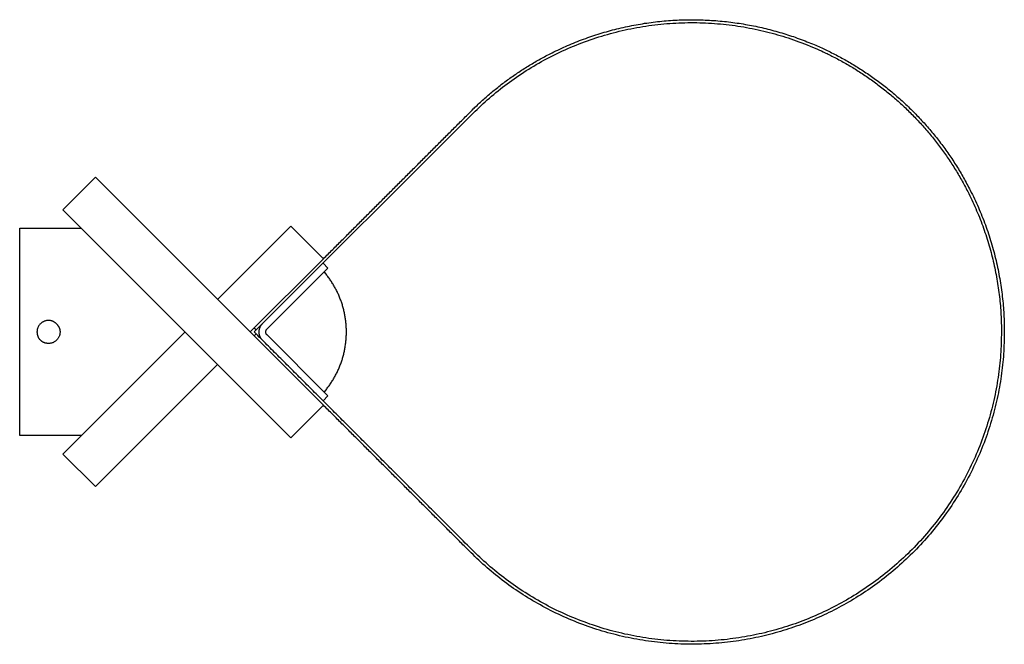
# Model space of a CAD drawing. Header units: millimetres. Extents: x 193 to 364, y -409 to -300.
import ezdxf

# ---------------------------------------------------------------- set-up
doc = ezdxf.new("R2010")
doc.units = ezdxf.units.MM
doc.layers.add('Make2D$Visible$Curvas', color=7, linetype='Continuous')

msp = doc.modelspace()

# ---------------------------------------------------------------- linework, layer by layer
at = {"layer": 'Make2D$Visible$Curvas', "color": 254, "lineweight": -3, "true_color": 0xcbd2ef}
for points in [[(234.17, -355.1), (234.52, -354.75), (234.18, -354.4), (234.52, -354.06), (272.17, -316.41)], [(204.16, -372.4), (193.46, -372.4), (193.46, -336.4), (204.16, -336.4)], [(227.81, -348.75), (240.54, -336.02), (246.2, -341.68), (233.47, -354.4)], [(246.57, -344.28), (246.62, -344.22), (246.34, -343.94)], [(227.81, -360.06), (206.6, -381.27), (200.94, -375.62), (222.16, -354.4)], [(246.34, -364.87), (246.62, -364.59), (246.57, -364.53)]]:
    msp.add_lwpolyline(points, dxfattribs=at)
msp.add_lwpolyline([(246.2, -367.13), (240.54, -372.79), (200.94, -333.19), (206.6, -327.53)], close=True, dxfattribs=at)
at = {"layer": 'Make2D$Visible$Curvas', "color": 7, "lineweight": -3, "true_color": 0xffffff}
for points in [[(236.4, -353.88), (246.97, -343.31), (246.12, -342.46)], [(246.12, -366.34), (246.97, -365.5), (236.4, -354.92)]]:
    msp.add_lwpolyline(points, dxfattribs=at)
at = {"layer": 'Make2D$Visible$Curvas', "color": 254, "lineweight": -3, "true_color": 0xcbd2ef}
for points, weights, knots in [([(272.17, -316.41), (297.56, -291.02), (330.73, -304.76), (349.05, -312.34), (358.05, -330.01)], [1, 0.831469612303, 1, 0.899352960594, 0.918919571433], [2.061245, 2.061245, 2.061245, 3.239342, 3.239342, 3.942907, 3.942907, 3.942907]), ([(285.55, -306.08), (307.83, -294.73), (330.93, -304.3), (349.41, -311.95), (358.49, -329.78)], [0.933254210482, 0.877312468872, 1, 0.899352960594, 0.918919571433], [-13.104317, -13.104317, -13.104317, -12.246681, -12.246681, -11.543116, -11.543116, -11.543116]), ([(246.2, -341.68), (259.01, -328.86), (271.82, -316.05), (277.9, -309.98), (285.55, -306.08)], [1, 1, 1, 0.954157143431, 0.933254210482], [-14.105311, -14.105311, -14.105311, -13.424778, -13.424778, -13.104317, -13.104317, -13.104317]), ([(200.46, -354.4), (200.46, -356.4), (198.46, -356.4), (197.23, -356.4), (196.68, -355.31)], [1, 0.707106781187, 1, 0.797556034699, 0.874965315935], [4.073394, 4.073394, 4.073394, 5.644191, 5.644191, 6.729904, 6.729904, 6.729904]), ([(363.91, -354.4), (363.91, -390.31), (330.73, -404.05), (297.56, -417.79), (272.17, -392.4), (253.35, -373.57), (234.52, -354.75)], [1, 0.831469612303, 1, 0.831469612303, 1, 1, 1], [4.41744, 4.41744, 4.41744, 5.595537, 5.595537, 6.773634, 6.773634, 7.773634, 7.773634, 7.773634]), ([(364.41, -354.4), (364.41, -390.64), (330.93, -404.51), (297.45, -418.38), (271.82, -392.75)], [1, 0.831469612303, 1, 0.831469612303, 1], [-11.068583, -11.068583, -11.068583, -9.890486, -9.890486, -8.712389, -8.712389, -8.712389])]:
    msp.add_rational_spline(points, weights, degree=2, knots=knots, dxfattribs=at)
for points, weights in [([(358.49, -329.78), (364.41, -341.38), (364.41, -354.4)], [0.918919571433, 0.932116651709, 1]), ([(358.05, -330.01), (363.91, -341.5), (363.91, -354.4)], [0.918919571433, 0.932116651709, 1]), ([(198.46, -352.4), (196.46, -352.4), (196.46, -354.4)], [1, 0.707106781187, 1]), ([(197.55, -352.62), (197.55, -352.62), (197.55, -352.62)], [0.96342472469, 0.963432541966, 0.963440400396]), ([(200.24, -353.5), (199.68, -352.4), (198.46, -352.4)], [0.874965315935, 0.797556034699, 1]), ([(200.23, -353.48), (200.24, -353.49), (200.24, -353.5)], [0.963653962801, 0.963535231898, 0.96342472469]), ([(200.24, -353.5), (200.46, -353.92), (200.46, -354.4)], [0.874965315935, 0.909550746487, 1]), ([(196.46, -354.4), (196.46, -354.88), (196.68, -355.31)], [1, 0.909550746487, 0.874965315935]), ([(196.68, -355.31), (196.68, -355.32), (196.68, -355.32)], [0.96342472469, 0.963509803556, 0.963599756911]), ([(199.32, -356.21), (199.34, -356.2), (199.37, -356.19)], [0.962621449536, 0.962945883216, 0.96342472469])]:
    msp.add_rational_spline(points, weights, degree=2, dxfattribs=at)
at = {"layer": 'Make2D$Visible$Curvas', "color": 7, "lineweight": -3}
msp.add_rational_spline([(246.31, -364.84), (250.18, -360.34), (250.18, -354.4), (250.18, -348.47), (246.31, -343.97)], [0.986615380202, 0.931294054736, 1, 0.931293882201, 0.986615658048], degree=2, knots=[1.076502, 1.076502, 1.076502, 1.785398, 1.785398, 2.494296, 2.494296, 2.494296], dxfattribs=at)
at = {"layer": 'Make2D$Visible$Curvas', "color": 254, "lineweight": -3, "true_color": 0xcbd2ef}
for points, degree in [([(234.17, -353.7), (234.52, -354.06)], 1), ([(271.82, -392.75), (259.01, -379.94), (246.2, -367.13)], 2)]:
    msp.add_open_spline(points, degree=degree, dxfattribs=at)
at = {"layer": 'Make2D$Visible$Curvas', "color": 7, "lineweight": -3, "true_color": 0xffffff}
for points in [[(235.55, -353.03), (234.18, -354.4), (235.55, -355.77)], [(236.4, -354.92), (235.88, -354.4), (236.4, -353.88)]]:
    msp.add_rational_spline(points, [1, 0.707106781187, 1], degree=2, dxfattribs=at)

doc.saveas('drawing.dxf')
